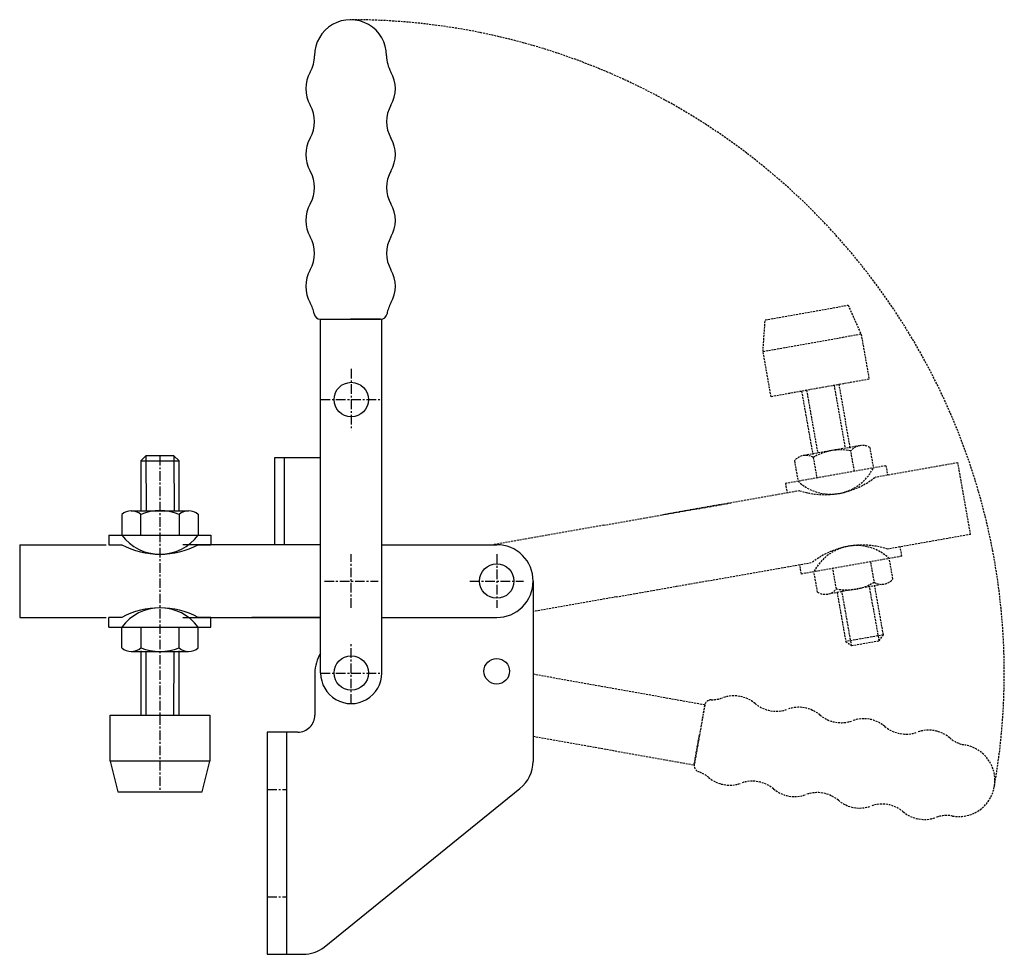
# Model space of a CAD drawing. Extents: x 158 to 286, y 89 to 211.
import ezdxf

# ---------------------------------------------------------------- set-up
doc = ezdxf.new("R2010")
doc.units = 0
doc.linetypes.add('CENTER', pattern=[2, 1.25, -0.25, 0.25, -0.25])
doc.linetypes.add('HIDDEN', pattern=[0.375, 0.25, -0.125])
doc.layers.get('0').update_dxf_attribs({"linetype": 'CONTINUOUS'})
doc.layers.add('BRAUER-1', color=1, linetype='CENTER')
doc.layers.add('BRAUER-5', color=4, linetype='HIDDEN')

# ---------------------------------------------------------------- blocks, each defined once
blk = doc.blocks.new('NC05S')
for p, q in [((-6.5, -6), (-6.5, 0)), ((-6.5, 0), (6.5, 0)), ((6.5, 0), (6.5, -6)), ((-6.5, -6), (-5.5, -10)), ((6.5, -6), (-6.5, -6)), ((5.5, -10), (6.5, -6)), ((-5.5, -10), (5.5, -10))]:
    blk.add_line(p, q)
at = {"layer": 'BRAUER-1'}
blk.add_line((0, 0), (0, -10), dxfattribs=at)
blk = doc.blocks.new('V1003BS_SP')
for p, q in [((-1.831365, 11.597053), (-2.497316, 10.931102)), ((-1.831365, 11.597053), (-1.821262, 4.427492)), ((1.831365, 11.597052), (-1.831365, 11.597053)), ((1.831365, 11.597052), (1.841458, 4.432653)), ((2.497317, 10.931102), (1.831365, 11.597052)), ((-2.497316, 10.931102), (2.497317, 10.931102)), ((-2.497316, 10.931102), (-2.497316, 4.435336)), ((2.497317, 4.435336), (2.497317, 10.931102)), ((-4.994631, 3.957335), (-4.994631, 1.248658)), ((-3.745972, 4.424781), (3.745972, 4.435336)), ((-2.497316, 1.248658), (-2.497316, 3.957334)), ((2.497317, 3.957334), (2.497317, 1.248658)), ((5.001563, 3.965295), (4.994631, 1.248658)), ((-6.659507, 1.248658), (-6.659507, 0)), ((-6.659507, 1.248658), (6.659508, 1.248658)), ((-6.659507, 0), (-4.99463, 0)), ((4.994631, 0), (6.659508, 0)), ((6.659508, 1.248658), (6.659508, 0)), ((-4.99463, -9.499904), (-6.659507, -9.499904)), ((-6.659507, -10.748562), (-6.659507, -9.499904)), ((6.659506, -9.499905), (4.994631, -9.499905)), ((6.659506, -10.748562), (6.659506, -9.499905)), ((-6.659507, -10.748562), (6.659506, -10.748562)), ((-4.994631, -13.457239), (-4.994631, -10.748562)), ((-2.497316, -10.748562), (-2.490384, -13.465199)), ((2.497314, -13.457239), (2.497314, -10.748562)), ((5.001562, -13.4652), (4.99463, -10.748562)), ((-3.745972, -13.924685), (3.745972, -13.93524)), ((-2.486376, -13.834935), (-2.486376, -22.247167)), ((-1.822664, -22.247167), (-1.810943, -13.927411)), ((1.824018, -22.247167), (1.835734, -13.932549)), ((2.486376, -22.247167), (2.486376, -13.834935)), ((-4.222181, -22.247167), (4.22218, -22.247167))]:
    blk.add_line(p, q)
for centre, radius, start, end in [((-3.745972, 2.523329), 1.901452, 48.952335, 131.047657), ((0, -2.336355), 6.771049, 68.356984, 111.643014), ((3.745972, 2.523329), 1.901451, 48.952335, 131.047654), ((0, 4.994631), 6.243288, 216.869896, 323.130104), ((0, 9.364932), 10.613589, 241.927512, 298.072485), ((0, -18.864836), 10.613589, 61.927508, 118.072486), ((0, -14.494535), 6.243288, 36.869901, 143.130101), ((-3.745972, -12.023233), 1.901451, 228.952366, 311.047662), ((0, -6.992008), 6.93572, 248.957137, 291.119976), ((3.745972, -12.023234), 1.901451, 228.952323, 311.047662)]:
    blk.add_arc(centre, radius, start, end)
at = {"layer": 'BRAUER-1'}
blk.add_line((0, 11.597053), (0, -22.728008), dxfattribs=at)
blk.add_blockref('NC05S', (0, -22.247167))

msp = doc.modelspace()

# ---------------------------------------------------------------- linework, layer by layer
for p, q in [((196.956953, 171.39991), (204.802769, 171.39991)), ((196.966862, 171.399911), (200.879861, 171.39991)), ((196.971933, 125.221383), (196.971934, 171.39991)), ((204.792861, 171.399911), (200.879861, 171.39991)), ((204.971601, 125.221383), (204.971602, 171.418691)), ((190.972183, 153.370215), (196.971934, 153.370214)), ((190.972183, 141.970688), (190.972183, 153.370215)), ((192.207156, 153.370215), (192.207155, 141.970688)), ((157.672513, 141.970689), (157.672513, 132.470784)), ((157.672513, 141.970689), (168.977723, 141.970688)), ((196.972123, 141.970688), (178.966984, 141.970688)), ((196.971934, 141.970688), (187.971169, 141.970688)), ((204.971602, 141.970687), (219.970979, 141.970687)), ((224.720782, 137.220884), (224.720781, 113.683354)), ((157.672513, 132.470784), (168.977723, 132.470784)), ((178.966984, 132.470783), (196.972123, 132.470783)), ((196.971934, 132.471082), (187.971169, 132.471082)), ((204.971602, 132.471082), (219.970979, 132.471081)), ((196.221964, 125.221383), (196.221964, 119.721549)), ((193.999834, 117.499419), (190, 117.499419)), ((190, 117.499419), (190, 88.500581)), ((192.499897, 117.499419), (192.499896, 88.500581)), ((197.421848, 89.426807), (222.992196, 110.165321)), ((190, 88.500581), (194.706174, 88.500581))]:
    msp.add_line(p, q)
for centre, radius in [((200.971774, 160.914401), 2.249901), ((219.970979, 137.220884), 2.249907), ((200.971767, 125.221383), 2.249907), ((219.970979, 125.443595), 1.666597)]:
    msp.add_circle(centre, radius)
for centre, radius, start, end in [((200.879868, 205.799912), 4.700825, 359.999989, 180), ((191.879043, 205.799912), 4.3, 329.999987, 359.999994), ((209.88069, 205.799911), 4.3, 179.999989, 210.000002), ((199.32686, 201.49991), 4.3, 149.99998, 209.999974), ((202.432872, 201.499911), 4.3, 329.999999, 30.000002), ((191.879041, 197.199912), 4.3, 329.99998, 30.000004), ((209.88069, 197.199911), 4.3, 149.999989, 210.000002), ((199.326858, 192.89991), 4.3, 149.999987, 209.999974), ((202.432871, 192.899911), 4.3, 329.999999, 29.999995), ((191.879038, 188.599912), 4.3, 329.999987, 30.000004), ((209.88069, 188.599911), 4.3, 149.999989, 209.999995), ((199.326856, 184.29991), 4.3, 149.999987, 209.999974), ((202.432871, 184.299911), 4.3, 329.999999, 30.000002), ((191.879036, 179.999912), 4.3, 329.99998, 30.000004), ((209.88069, 179.999911), 4.3, 149.999989, 209.999995), ((199.326853, 175.69991), 4.3, 149.999987, 209.999974), ((202.432871, 175.699911), 4.3, 329.999999, 30.000002), ((191.879033, 171.399912), 4.3, 9.594058, 29.999994), ((209.880689, 171.399911), 4.3, 149.999989, 170.40594), ((196.966862, 172.259911), 0.86, 189.594055, 270), ((204.792861, 172.259911), 0.86, 270, 350.40593), ((219.970979, 137.220884), 4.749803, 359.999989, 90), ((219.970979, 137.220884), 4.749803, 269.999998, 0), ((200.971767, 125.221383), 4.749803, 147.363101, 180), ((200.971767, 125.221383), 3.999834, 179.999989, 0), ((193.999834, 119.721549), 2.22213, 269.999998, 0), ((220.276521, 113.683354), 4.44426, 307.66562, 0), ((194.706174, 92.944841), 4.44426, 270, 307.66562)]:
    msp.add_arc(centre, radius, start, end)
at = {"layer": 'BRAUER-1'}
for p, q in [((200.971775, 164.914401), (200.971774, 156.914401)), ((196.971774, 160.914401), (204.971774, 160.914401)), ((200.971774, 133.720138), (200.971774, 140.720138)), ((219.971578, 140.720138), (219.971578, 133.720138)), ((197.471774, 137.220138), (204.471774, 137.220138)), ((216.471578, 137.220138), (223.471578, 137.220138)), ((200.971767, 121.220258), (200.971767, 129.220258)), ((196.971807, 125.220259), (204.971807, 125.220259)), ((190, 110), (192.499897, 110)), ((190, 96), (192.499896, 96))]:
    msp.add_line(p, q, dxfattribs=at)
at = {"layer": 'BRAUER-5'}
for p, q in [((255.020854, 171.303794), (265.849329, 173.238768)), ((265.849329, 173.238768), (267.537362, 169.477047)), ((254.740073, 167.19026), (255.020854, 171.303794)), ((254.740073, 167.19026), (267.537362, 169.477047)), ((267.537362, 169.477047), (268.592802, 163.570606)), ((255.795513, 161.283819), (254.740073, 167.19026)), ((268.592802, 163.570606), (255.795513, 161.283819)), ((266.391751, 163.171798), (258.07568, 161.70545)), ((260.437408, 162.121886), (261.869689, 153.931552)), ((264.028689, 162.755126), (265.461856, 154.55973)), ((266.143086, 154.585947), (264.682317, 162.870378)), ((259.785114, 162.006869), (261.245883, 153.722438)), ((267.367963, 154.89306), (259.988003, 153.602492)), ((268.678821, 154.649543), (269.149178, 151.982017)), ((261.300696, 153.34858), (261.771052, 150.681054)), ((266.689803, 151.548363), (266.211237, 154.222524)), ((270.788762, 152.27112), (257.672093, 149.958297)), ((258.833111, 152.921562), (259.311677, 150.2474)), ((280.204021, 152.663363), (269.366005, 150.752329)), ((270.788762, 152.27112), (271.005589, 151.041431)), ((281.853662, 143.307783), (280.204021, 152.663363)), ((257.672093, 149.958297), (257.88892, 148.72861)), ((259.528503, 149.017713), (241.796903, 145.891153)), ((241.797141, 145.890891), (250.661164, 147.453858)), ((233.919006, 144.501764), (241.797141, 145.890891)), ((233.919006, 144.501764), (219.147503, 141.89715)), ((281.853662, 143.307783), (271.015646, 141.39675)), ((272.872057, 140.456164), (272.65523, 141.685852)), ((272.872057, 140.456164), (259.755388, 138.143342)), ((271.70283, 137.499535), (271.232473, 140.167061)), ((243.446544, 136.535573), (261.178144, 139.662133)), ((259.755388, 138.143342), (259.538561, 139.37303)), ((264.324703, 136.198574), (263.854347, 138.866099)), ((268.773098, 139.733407), (269.243455, 137.065882)), ((243.44673, 136.535606), (252.310753, 138.098572)), ((261.859884, 135.755876), (261.394972, 138.432444)), ((235.568595, 135.146479), (243.44673, 136.535606)), ((270.554313, 136.822364), (263.178021, 135.511006)), ((269.914244, 129.426586), (268.659315, 136.485472)), ((270.454437, 130.198061), (269.326459, 136.595142)), ((235.568595, 135.146479), (224.720782, 133.233717)), ((264.407708, 135.727833), (265.535686, 129.330753)), ((266.30716, 128.790561), (265.053135, 135.844364)), ((270.454437, 130.198061), (265.535686, 129.330753)), ((269.914244, 129.426586), (270.454437, 130.198061)), ((265.535686, 129.330753), (266.30716, 128.790561)), ((266.30716, 128.790561), (269.914244, 129.426586)), ((224.720781, 125.094204), (247.136601, 121.09567)), ((247.123242, 121.019913), (245.760831, 113.293292)), ((247.121523, 121.010154), (246.442037, 117.156603)), ((245.762552, 113.30305), (246.442037, 117.156603)), ((224.720781, 116.971129), (245.747473, 113.217535))]:
    msp.add_line(p, q, dxfattribs=at)
for centre, radius, start, end in [((200.971767, 125.220259), 85.280322, 349.999999, 90.095946), ((264.882746, 147.415225), 6.93572, 78.957137, 121.119976), ((267.698147, 153.020496), 1.901451, 58.952366, 141.047662), ((260.32002, 151.719534), 1.901451, 58.952323, 141.047662), ((263.579946, 154.803772), 6.243288, 226.869901, 333.130101), ((262.821051, 159.107678), 10.613589, 251.927508, 308.072486), ((267.723098, 131.306783), 10.613589, 71.927512, 128.072485), ((266.964204, 135.61069), 6.243288, 46.869896, 153.130104), ((265.691192, 142.830302), 6.771049, 258.356984, 301.643014), ((270.22413, 138.694928), 1.901452, 238.952335, 321.047657), ((262.846004, 137.393966), 1.901451, 238.952335, 321.047654), ((250.946387, 117.93933), 4.3, 49.999987, 109.999974), ((247.968457, 120.860817), 0.86, 89.594055, 170), ((248.005016, 126.020687), 4.3, 269.594058, 289.999994), ((256.474362, 124.52731), 4.3, 229.99998, 290.000004), ((259.415733, 116.445952), 4.3, 49.999987, 109.999974), ((264.943708, 123.033934), 4.3, 229.999987, 290.000004), ((267.885079, 114.952576), 4.3, 49.999987, 109.999974), ((273.413055, 121.540557), 4.3, 229.99998, 290.000004), ((276.354426, 113.4592), 4.3, 49.99998, 109.999974), ((281.882401, 120.04718), 4.3, 229.999987, 259.999994), ((280.319424, 111.183098), 4.700825, 259.999989, 80), ((246.609487, 113.153712), 0.86, 170, 250.40593), ((244.87906, 108.292517), 4.3, 49.999989, 70.40594), ((250.407034, 114.880499), 4.3, 229.999999, 290.000002), ((253.348407, 106.799142), 4.3, 49.999989, 109.999995), ((258.87638, 113.387125), 4.3, 229.999999, 290.000002), ((261.817753, 105.305768), 4.3, 49.999989, 109.999995), ((267.345727, 111.89375), 4.3, 229.999999, 289.999995), ((270.2871, 103.812393), 4.3, 49.999989, 110.000002), ((275.815073, 110.400375), 4.3, 229.999999, 290.000002), ((278.756447, 102.319019), 4.3, 79.999989, 110.000002)]:
    msp.add_arc(centre, radius, start, end, dxfattribs=at)

# ---------------------------------------------------------------- block references
msp.add_blockref('V1003BS_SP', (175.990268, 141.970688))

doc.saveas('drawing.dxf')
